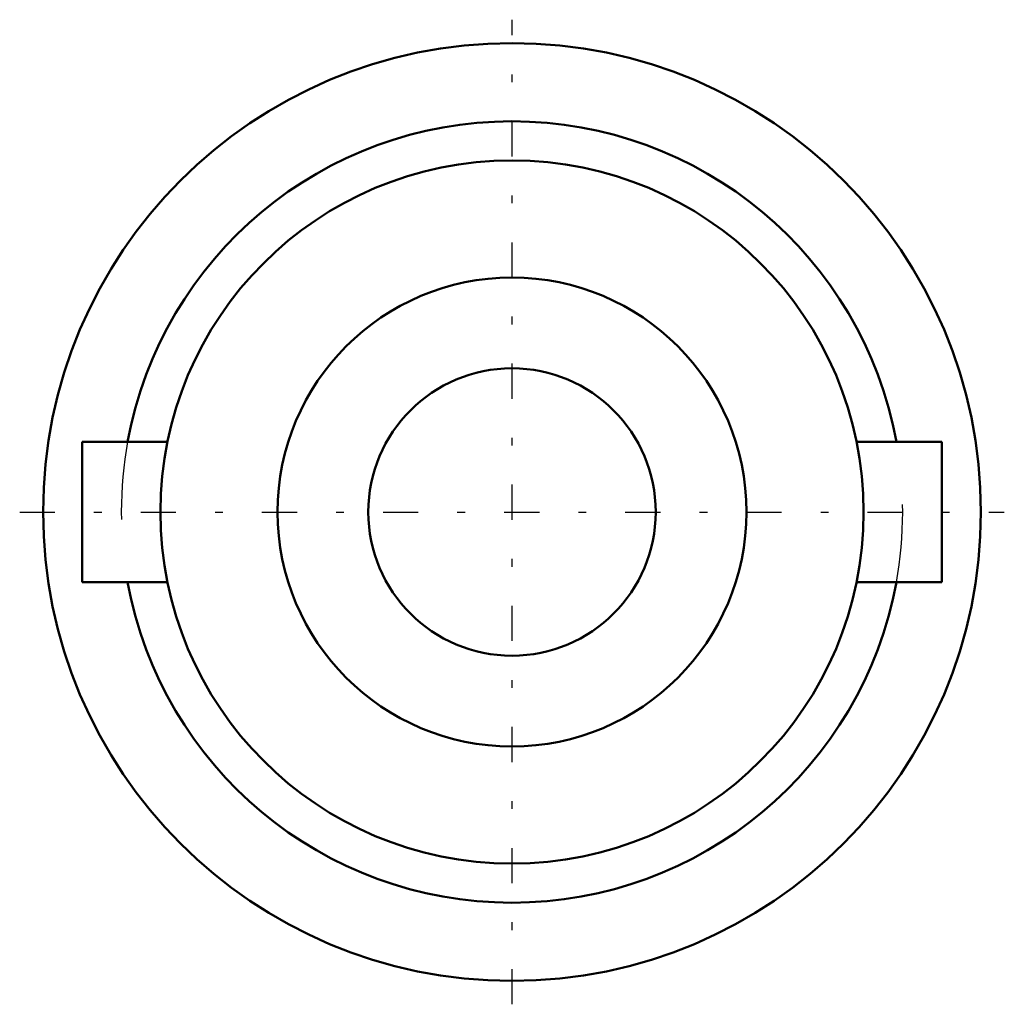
# Model space of a CAD drawing. Header units: millimetres. Extents: x -6.3 to 6.3, y -6.3 to 6.3.
import ezdxf

# ---------------------------------------------------------------- set-up
doc = ezdxf.new("R2010")
doc.units = ezdxf.units.MM
doc.linetypes.add('Center', pattern=[1.5, 0.45, -0.5, 0.05, -0.5])
doc.linetypes.add('Dashed', pattern=[2, 1, -1])
for name, color, linetype, lineweight in [('AM_0', 7, 'Continuous', 30), ('AM_3', 7, 'Dashed', 5), ('AM_7', 7, 'Center', 5)]:
    doc.layers.add(name, color=color, linetype=linetype, lineweight=lineweight)

msp = doc.modelspace()

# ---------------------------------------------------------------- linework, layer by layer
at = {"layer": 'AM_0', "color": 7, "linetype": 'Continuous', "lineweight": 50}
for p, q in [((-4.409, 0.9), (-5.5, 0.9)), ((-5.5, 0.9), (-5.5, -0.9)), ((5.5, 0.9), (4.409, 0.9)), ((5.5, 0.9), (5.5, -0.9)), ((-5.5, -0.9), (-4.409, -0.9)), ((4.409, -0.9), (5.5, -0.9))]:
    msp.add_line(p, q, dxfattribs=at)
for radius in [6, 4.5, 3, 1.839]:
    msp.add_circle((0, 0), radius, dxfattribs=at)
for start, end in [(10.3698, 169.6302), (190.3698, 349.6302)]:
    msp.add_arc((0, 0), 5, start, end, dxfattribs=at)
at = {"layer": 'AM_3', "color": 6, "linetype": 'Dashed', "lineweight": 25}
for points in [[(-4.409, -0.9), (-4.409, -0.9), (-4.409, -0.899), (-4.41, -0.898), (-4.41, -0.897), (-4.41, -0.896), (-4.411, -0.893), (-4.411, -0.889), (-4.412, -0.884), (-4.413, -0.879), (-4.414, -0.873), (-4.415, -0.87), (-4.416, -0.866), (-4.417, -0.859), (-4.419, -0.85), (-4.421, -0.841), (-4.423, -0.831), (-4.425, -0.821), (-4.426, -0.815), (-4.427, -0.809), (-4.429, -0.797), (-4.431, -0.785), (-4.432, -0.778), (-4.433, -0.772), (-4.436, -0.758), (-4.438, -0.743), (-4.439, -0.736), (-4.441, -0.728), (-4.443, -0.712), (-4.446, -0.696), (-4.448, -0.68), (-4.451, -0.663), (-4.454, -0.645), (-4.455, -0.636), (-4.456, -0.627), (-4.459, -0.609), (-4.461, -0.59), (-4.464, -0.57), (-4.466, -0.55), (-4.469, -0.529), (-4.47, -0.519), (-4.471, -0.508), (-4.474, -0.486), (-4.476, -0.463), (-4.478, -0.441), (-4.481, -0.417), (-4.483, -0.393), (-4.484, -0.381), (-4.485, -0.369), (-4.487, -0.345), (-4.489, -0.32), (-4.49, -0.295), (-4.492, -0.27), (-4.493, -0.244), (-4.494, -0.231), (-4.495, -0.219), (-4.496, -0.193), (-4.497, -0.167), (-4.498, -0.141), (-4.499, -0.115), (-4.499, -0.089), (-4.499, -0.076), (-4.5, -0.064), (-4.5, -0.038), (-4.5, -0.013), (-4.5, 0), (-4.5, 0.013), (-4.5, 0.038), (-4.5, 0.064), (-4.499, 0.076), (-4.499, 0.089), (-4.499, 0.115), (-4.498, 0.141), (-4.497, 0.167), (-4.496, 0.193), (-4.495, 0.219), (-4.494, 0.231), (-4.493, 0.244), (-4.492, 0.27), (-4.49, 0.295), (-4.489, 0.32), (-4.487, 0.345), (-4.485, 0.369), (-4.484, 0.381), (-4.483, 0.393), (-4.481, 0.417), (-4.478, 0.441), (-4.476, 0.463), (-4.474, 0.486), (-4.471, 0.508), (-4.47, 0.519), (-4.469, 0.529), (-4.466, 0.55), (-4.464, 0.57), (-4.461, 0.59), (-4.459, 0.609), (-4.456, 0.627), (-4.455, 0.636), (-4.454, 0.645), (-4.451, 0.663), (-4.448, 0.68), (-4.446, 0.696), (-4.443, 0.712), (-4.441, 0.728), (-4.439, 0.736), (-4.438, 0.743), (-4.436, 0.758), (-4.433, 0.772), (-4.432, 0.778), (-4.431, 0.785), (-4.429, 0.797), (-4.427, 0.809), (-4.426, 0.815), (-4.425, 0.821), (-4.423, 0.831), (-4.421, 0.841), (-4.419, 0.85), (-4.417, 0.859), (-4.416, 0.866), (-4.415, 0.87), (-4.414, 0.873), (-4.413, 0.879), (-4.412, 0.884), (-4.411, 0.889), (-4.411, 0.893), (-4.41, 0.896), (-4.41, 0.897), (-4.41, 0.898), (-4.409, 0.899), (-4.409, 0.9), (-4.409, 0.9)], [(4.409, 0.9), (4.409, 0.9), (4.409, 0.899), (4.41, 0.898), (4.41, 0.897), (4.41, 0.896), (4.411, 0.893), (4.411, 0.889), (4.412, 0.884), (4.413, 0.879), (4.414, 0.873), (4.415, 0.87), (4.416, 0.866), (4.417, 0.859), (4.419, 0.85), (4.421, 0.841), (4.423, 0.831), (4.425, 0.821), (4.426, 0.815), (4.427, 0.809), (4.429, 0.797), (4.431, 0.785), (4.432, 0.778), (4.433, 0.772), (4.436, 0.758), (4.438, 0.743), (4.439, 0.736), (4.441, 0.728), (4.443, 0.712), (4.446, 0.696), (4.448, 0.68), (4.451, 0.663), (4.454, 0.645), (4.455, 0.636), (4.456, 0.627), (4.459, 0.609), (4.461, 0.59), (4.464, 0.57), (4.466, 0.55), (4.469, 0.529), (4.47, 0.519), (4.471, 0.508), (4.474, 0.486), (4.476, 0.463), (4.478, 0.441), (4.481, 0.417), (4.483, 0.393), (4.484, 0.381), (4.485, 0.369), (4.487, 0.345), (4.489, 0.32), (4.49, 0.295), (4.492, 0.27), (4.493, 0.244), (4.494, 0.231), (4.495, 0.219), (4.496, 0.193), (4.497, 0.167), (4.498, 0.141), (4.499, 0.115), (4.499, 0.089), (4.499, 0.076), (4.5, 0.064), (4.5, 0.038), (4.5, 0.013), (4.5, 0), (4.5, -0.013), (4.5, -0.038), (4.5, -0.064), (4.499, -0.076), (4.499, -0.089), (4.499, -0.115), (4.498, -0.141), (4.497, -0.167), (4.496, -0.193), (4.495, -0.219), (4.494, -0.231), (4.493, -0.244), (4.492, -0.27), (4.49, -0.295), (4.489, -0.32), (4.487, -0.345), (4.485, -0.369), (4.484, -0.381), (4.483, -0.393), (4.481, -0.417), (4.478, -0.441), (4.476, -0.463), (4.474, -0.486), (4.471, -0.508), (4.47, -0.519), (4.469, -0.529), (4.466, -0.55), (4.464, -0.57), (4.461, -0.59), (4.459, -0.609), (4.456, -0.627), (4.455, -0.636), (4.454, -0.645), (4.451, -0.663), (4.448, -0.68), (4.446, -0.696), (4.443, -0.712), (4.441, -0.728), (4.439, -0.736), (4.438, -0.743), (4.436, -0.758), (4.433, -0.772), (4.432, -0.778), (4.431, -0.785), (4.429, -0.797), (4.427, -0.809), (4.426, -0.815), (4.425, -0.821), (4.423, -0.831), (4.421, -0.841), (4.419, -0.85), (4.417, -0.859), (4.416, -0.866), (4.415, -0.87), (4.414, -0.873), (4.413, -0.879), (4.412, -0.884), (4.411, -0.889), (4.411, -0.893), (4.41, -0.896), (4.41, -0.897), (4.41, -0.898), (4.409, -0.899), (4.409, -0.9), (4.409, -0.9)]]:
    msp.add_lwpolyline(points, dxfattribs=at)
for start, end in [(169.6302, 190.3698), (349.6302, 10.3698)]:
    msp.add_arc((0, 0), 5, start, end, dxfattribs=at)
at = {"layer": 'AM_7', "color": 4, "linetype": 'Center', "lineweight": 25}
for p, q in [((0, -6.3), (0, 6.3)), ((-6.3, 0), (6.3, 0))]:
    msp.add_line(p, q, dxfattribs=at)

doc.saveas('drawing.dxf')
